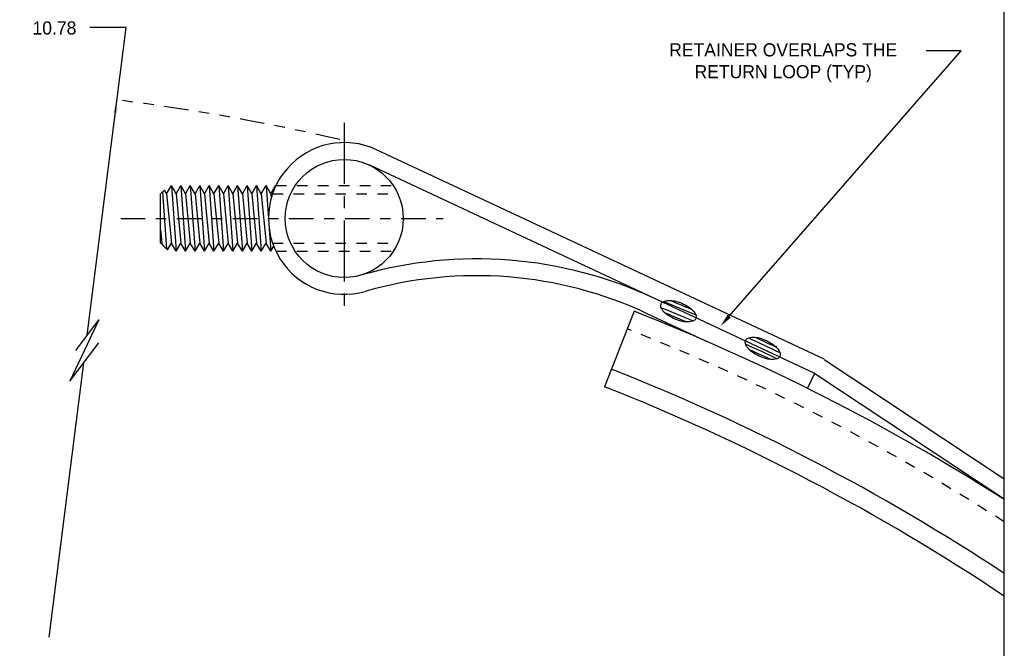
# Model space of a CAD drawing. Extents: x 0 to 21.2, y 0 to 16.2.
# Tile 5 of 6: x 11.8 to 21.2, y 4.6 to 10.6. Entities that reach past the tile are written whole.
import ezdxf
from ezdxf.enums import TextEntityAlignment as Align

# ---------------------------------------------------------------- set-up
doc = ezdxf.new("R2010")
doc.units = 0
doc.header["$LTSCALE"] = 0.1875
doc.header["$MEASUREMENT"] = 0
for name, pattern in [('CENTER', [2, 1.25, -0.25, 0.25, -0.25]), ('HIDDEN', [0.375, 0.25, -0.125]), ('PHANTOM', [2.5, 1.25, -0.25, 0.25, -0.25, 0.25, -0.25])]:
    doc.linetypes.add(name, pattern=pattern)
doc.layers.get('0').update_dxf_attribs({"linetype": 'CONTINUOUS'})
doc.layers.get('DEFPOINTS').update_dxf_attribs({"linetype": 'CONTINUOUS'})
for name, color, linetype in [('B', 5, 'CONTINUOUS'), ('C', 7, 'CENTER'), ('H', 7, 'HIDDEN'), ('O', 4, 'CONTINUOUS'), ('P', 6, 'PHANTOM')]:
    doc.layers.add(name, color=color, linetype=linetype)

# ---------------------------------------------------------------- blocks, each defined once
blk = doc.blocks.new('C')
at = {"layer": 'B'}
blk.add_lwpolyline([(0, 16.25), (0, 0), (21.1875, 0), (21.1875, 16.25)], close=True, dxfattribs=at)
blk = doc.blocks.new('CL')
at = {"layer": 'C'}
blk.add_line((0, 0.3678), (0, -0.3678), dxfattribs=at)
blk = doc.blocks.new('SW1')
at = {"layer": 'O', "color": 2}
blk.add_lwpolyline([(5.2473, 0.045, 0.186753), (5.2405, 0.0424, 0.101669), (5.2328, 0.0318, 0.060254), (5.2285, 0.0183, 0.046605), (5.2268, 0, 0.046605), (5.2285, -0.0183, 0.060254), (5.2328, -0.0318, 0.101669), (5.2405, -0.0424, 0.186753), (5.2473, -0.045, 0.186753), (5.2541, -0.0424, 0.101669), (5.2618, -0.0318, 0.060254), (5.2661, -0.0183, 0.046605), (5.2678, 0, 0.046605), (5.2661, 0.0183, 0.060254), (5.2618, 0.0318, 0.101669), (5.2541, 0.0424, 0.186753)], format="xyb", close=True, dxfattribs=at)
for radius, start, end in [(5.1915, 359.6859, 0.3141), (5.1995, 359.5455, 0.4545), (5.2155, 359.5476, 0.4524), (5.2235, 359.6947, 0.3053)]:
    blk.add_arc((0.04, 0), radius, start, end, dxfattribs=at)
blk = doc.blocks.new('ARROW')
at = {"color": 2, "linetype": 'BYBLOCK'}
blk.add_solid([(0.125, 0.0208), (0.125, -0.0208), (0, 0)], dxfattribs=at)
at = {"layer": 'DEFPOINTS', "color": 0, "linetype": 'BYBLOCK'}
blk.add_point((0, 0), dxfattribs=at)

msp = doc.modelspace()

# ---------------------------------------------------------------- linework, layer by layer
at = {"layer": 'C'}
msp.add_line((12.76792, 8.70102), (15.84042, 8.70102), dxfattribs=at)
at = {"layer": 'DEFPOINTS', "color": 0, "linetype": 'BYBLOCK'}
for p in [(14.89792, 9.61318), (14.89792, 9.43663), (14.89792, 8.70102)]:
    msp.add_point(p, dxfattribs=at)
at = {"layer": 'H'}
for p, q in [((14.2465, 9.01352), (15.36563, 9.01352)), ((14.21449, 8.93539), (15.40927, 8.93539)), ((14.21449, 8.46664), (15.40927, 8.46664)), ((14.2465, 8.38852), (15.36563, 8.38852))]:
    msp.add_line(p, q, dxfattribs=at)
at = {"layer": 'H', "color": 7}
msp.add_arc((10.03222, -11.56609), 20.65, 57.302244, 68.520933, dxfattribs=at)
at = {"layer": 'O'}
for p, q in [((12.44856, 7.58938), (12.81825, 10.52008)), ((12.81825, 10.52008), (12.47211, 10.52008)), ((19.47032, 7.35992), (15.20404, 9.35546)), ((19.38116, 7.22498), (15.13625, 9.21053)), ((13.20547, 8.93539), (13.25058, 9.01352)), ((13.25058, 9.01352), (13.29568, 8.38852)), ((13.29568, 8.93539), (13.25058, 9.01352)), ((13.29568, 8.93539), (13.34079, 9.01352)), ((13.38589, 8.93539), (13.34079, 9.01352)), ((13.34079, 9.01352), (13.38589, 8.38852)), ((13.38589, 8.93539), (13.431, 9.01352)), ((13.4761, 8.93539), (13.431, 9.01352)), ((13.431, 9.01352), (13.4761, 8.38852)), ((13.4761, 8.93539), (13.52121, 9.01352)), ((13.56632, 8.93539), (13.52121, 9.01352)), ((13.52121, 9.01352), (13.56632, 8.38852)), ((13.56632, 8.93539), (13.61142, 9.01352)), ((13.65653, 8.93539), (13.61142, 9.01352)), ((13.61142, 9.01352), (13.65653, 8.38852)), ((13.65653, 8.93539), (13.70163, 9.01352)), ((13.74674, 8.93539), (13.70163, 9.01352)), ((13.70163, 9.01352), (13.74674, 8.38852)), ((13.74674, 8.93539), (13.79184, 9.01352)), ((13.83695, 8.93539), (13.79184, 9.01352)), ((13.79184, 9.01352), (13.83695, 8.38852)), ((13.83695, 8.93539), (13.88205, 9.01352)), ((13.92716, 8.93539), (13.88205, 9.01352)), ((13.88205, 9.01352), (13.92716, 8.38852)), ((13.92716, 8.93539), (13.97227, 9.01352)), ((14.01737, 8.93539), (13.97227, 9.01352)), ((13.97227, 9.01352), (14.01737, 8.38852)), ((14.01737, 8.93539), (14.06248, 9.01352)), ((14.10758, 8.93539), (14.06248, 9.01352)), ((14.06248, 9.01352), (14.10758, 8.38852)), ((14.10758, 8.93539), (14.15269, 9.01352)), ((14.19779, 8.93539), (14.15269, 9.01352)), ((14.15269, 9.01352), (14.17542, 8.69846)), ((14.19779, 8.93539), (14.2429, 9.01352)), ((14.24487, 9.0101), (14.2429, 9.01352)), ((14.2429, 9.01352), (14.24337, 9.00692)), ((13.18441, 8.97188), (13.14792, 8.93539)), ((13.14792, 8.46664), (13.14792, 8.93539)), ((13.16479, 8.95226), (13.20387, 8.41069)), ((13.20547, 8.93539), (13.18441, 8.97188)), ((13.20547, 8.93539), (13.25058, 8.46664)), ((13.29568, 8.93539), (13.34079, 8.46664)), ((13.38589, 8.93539), (13.431, 8.46664)), ((13.4761, 8.93539), (13.52121, 8.46664)), ((13.56632, 8.93539), (13.61142, 8.46664)), ((13.65653, 8.93539), (13.70163, 8.46664)), ((13.74674, 8.93539), (13.79184, 8.46664)), ((13.83695, 8.93539), (13.88205, 8.46664)), ((13.92716, 8.93539), (13.97227, 8.46664)), ((14.01737, 8.93539), (14.06248, 8.46664)), ((14.10758, 8.93539), (14.15269, 8.46664)), ((14.19779, 8.93539), (14.20175, 8.89428)), ((14.89792, 8.70102), (14.89792, 8.70102)), ((13.14792, 8.59599), (13.16037, 8.46664)), ((14.18254, 8.5998), (14.19779, 8.38852)), ((13.15581, 8.45875), (13.14792, 8.46664)), ((13.15581, 8.45875), (13.16037, 8.46664)), ((13.17737, 8.43719), (13.16037, 8.46664)), ((13.213, 8.40156), (13.25058, 8.46664)), ((13.29568, 8.38852), (13.25058, 8.46664)), ((13.29568, 8.38852), (13.34079, 8.46664)), ((13.38589, 8.38852), (13.34079, 8.46664)), ((13.38589, 8.38852), (13.431, 8.46664)), ((13.4761, 8.38852), (13.431, 8.46664)), ((13.4761, 8.38852), (13.52121, 8.46664)), ((13.56632, 8.38852), (13.52121, 8.46664)), ((13.56632, 8.38852), (13.61142, 8.46664)), ((13.65653, 8.38852), (13.61142, 8.46664)), ((13.65653, 8.38852), (13.70163, 8.46664)), ((13.74674, 8.38852), (13.70163, 8.46664)), ((13.74674, 8.38852), (13.79184, 8.46664)), ((13.83695, 8.38852), (13.79184, 8.46664)), ((13.83695, 8.38852), (13.88205, 8.46664)), ((13.92716, 8.38852), (13.88205, 8.46664)), ((13.92716, 8.38852), (13.97227, 8.46664)), ((14.01737, 8.38852), (13.97227, 8.46664)), ((14.01737, 8.38852), (14.06248, 8.46664)), ((14.10758, 8.38852), (14.06248, 8.46664)), ((14.10758, 8.38852), (14.15269, 8.46664)), ((14.19779, 8.38852), (14.15269, 8.46664)), ((13.213, 8.40156), (13.17737, 8.43719)), ((14.19779, 8.38852), (14.22555, 8.43659)), ((17.65936, 7.8173), (17.37668, 7.09891)), ((18.33605, 7.53719), (17.78588, 7.79453)), ((12.55875, 7.73617), (12.28429, 7.15115)), ((12.33918, 7.44366), (12.55875, 7.73617)), ((12.28429, 7.15115), (12.55875, 7.51679)), ((12.08585, 4.71396), (12.4153, 7.32568)), ((19.46945, 7.35841), (21.1875, 6.22162)), ((19.31067, 7.08329), (19.38193, 7.22654)), ((19.38116, 7.22498), (21.1875, 6.02976))]:
    msp.add_line(p, q, dxfattribs=at)
at = {"layer": 'O', "color": 2, "linetype": 'CONTINUOUS'}
for p, q in [((18.56663, 7.77109), (20.77599, 10.29808)), ((20.77599, 10.29808), (20.4443, 10.29808))]:
    msp.add_line(p, q, dxfattribs=at)
at = {"layer": 'O', "color": 4}
msp.add_circle((14.89792, 8.70102), 0.5625, dxfattribs=at)
for centre, radius, start, end in [((14.89792, 8.70102), 0.7225, 64.932202, 286.044293), ((10.03222, -11.56609), 20.83, 57.619513, 68.520933), ((10.03222, -11.56609), 20.238, 56.550296, 68.520933), ((10.03222, -11.56609), 20.058, 56.209953, 68.520933)]:
    msp.add_arc(centre, radius, start, end, dxfattribs=at)
at = {"layer": 'O'}
for radius in [4, 3.84]:
    msp.add_arc((16.15891, 4.31624), radius, 64.932202, 106.044293, dxfattribs=at)
at = {"layer": 'O', "color": 2, "linetype": 'CONTINUOUS'}
msp.add_solid([(18.58231, 7.75737), (18.55094, 7.7848), (18.48435, 7.67698)], dxfattribs=at)
at = {"layer": 'P'}
msp.add_arc((10.03222, -11.56609), 21.5655, 77.078081, 82.810462, dxfattribs=at)

# ---------------------------------------------------------------- block references
at = {"layer": 'O'}
msp.add_blockref('C', (0, 0), dxfattribs=at)
at = {"layer": 'O', "rotation": 262.8104618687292}
msp.add_blockref('ARROW', (12.73119, 9.82985), dxfattribs=at)
at = {"layer": 'O', "xscale": 2.48, "yscale": 2.48, "zscale": 2.48}
msp.add_blockref('CL', (14.89792, 8.70102), dxfattribs=at)
at = {"layer": 'O', "xscale": -4, "yscale": 4, "zscale": 4}
for rotation in [247.4449377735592, 245.0494111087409]:
    msp.add_blockref('SW1', (10.03222, -11.56609), dxfattribs=dict(at, rotation=rotation))

# ---------------------------------------------------------------- texts
at = {"layer": 'O'}
msp.add_text('10.78', height=0.125, dxfattribs=at).set_placement((11.9271, 10.45269))
for s, p in [('RETAINER OVERLAPS THE', (19.08062, 10.24446)), ('RETURN LOOP (TYP)', (19.08062, 10.03612))]:
    msp.add_text(s, height=0.125, dxfattribs=at).set_placement(p, align=Align.CENTER)

doc.saveas('drawing.dxf')
